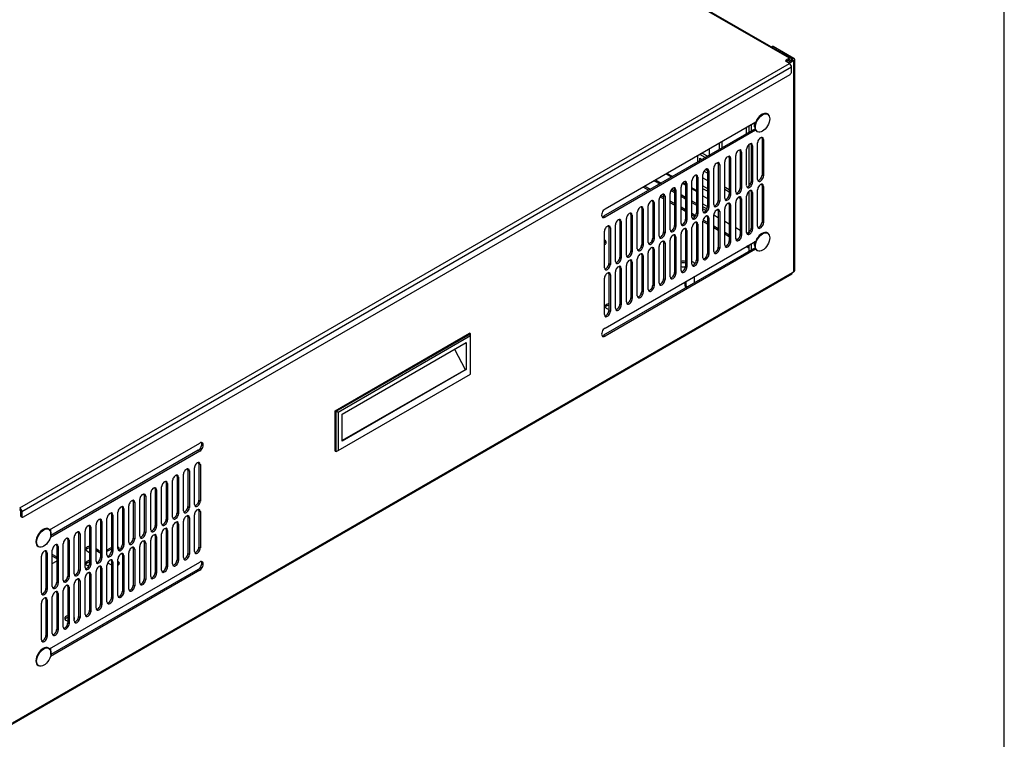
# Model space of a CAD drawing. Header units: inches. Extents: x 0 to 100, y 0 to 75.
# Tile 12 of 13: x 72 to 100, y 23 to 44. Entities that reach past the tile are written whole.
import ezdxf
from ezdxf import colors
from ezdxf.entities.mleader import LeaderData, LeaderLine
from ezdxf.math import Vec2, Vec3

# ---------------------------------------------------------------- set-up
doc = ezdxf.new("R2010")
doc.units = ezdxf.units.IN
doc.header["$MEASUREMENT"] = 0
for name, color, linetype in [('COM57176-33', 7, 'Continuous'), ('COM57177-3', 7, 'Continuous'), ('COM57179-3S', 7, 'Continuous'), ('Default', 7, 'Continuous'), ('HAN13044', 7, 'Continuous'), ('NTS16535', 7, 'Continuous'), ('SCS19496', 7, 'Continuous'), ('STD21878', 7, 'Continuous')]:
    doc.layers.add(name, color=color, linetype=linetype)

# ---------------------------------------------------------------- blocks, each defined once
blk = doc.blocks.new('SE6')
at = {"layer": 'COM57176-33', "color": 7, "linetype": 'Continuous'}
for p, q in [((93.4, 42.984), (93.36, 42.96)), ((93.36, 42.96), (93.944, 42.623)), ((93.36, 42.956), (93.36, 42.96)), ((93.4, 42.984), (93.984, 42.646)), ((93.944, 42.623), (93.944, 42.599)), ((93.944, 42.599), (93.808, 42.521)), ((93.984, 42.576), (93.848, 42.498)), ((93.984, 36.604), (93.984, 42.576)), ((94.009, 36.639), (94.009, 42.611)), ((88.642, 38.377), (92.906, 40.839)), ((92.886, 40.644), (88.602, 38.171)), ((92.902, 40.607), (88.642, 38.147)), ((92.773, 40.189), (92.813, 40.166)), ((92.773, 40.189), (92.773, 39.157)), ((92.813, 40.166), (92.813, 39.133)), ((92.957, 39.216), (92.957, 40.249)), ((93.082, 40.368), (93.123, 40.345)), ((93.082, 40.368), (93.082, 39.335)), ((93.123, 40.345), (93.123, 39.312)), ((92.338, 38.859), (92.338, 39.892)), ((92.464, 40.011), (92.504, 39.988)), ((92.464, 40.011), (92.464, 38.978)), ((92.504, 39.988), (92.504, 38.955)), ((92.647, 39.037), (92.647, 40.07)), ((91.845, 39.654), (91.885, 39.63)), ((91.845, 39.654), (91.845, 38.621)), ((91.885, 39.63), (91.885, 38.597)), ((92.028, 38.68), (92.028, 39.713)), ((92.154, 39.832), (92.195, 39.809)), ((92.154, 39.832), (92.154, 38.799)), ((92.195, 39.809), (92.195, 38.776)), ((90.52, 39.278), (90.361, 39.369)), ((90.545, 39.293), (90.387, 39.384)), ((91.226, 39.296), (91.267, 39.273)), ((91.226, 39.296), (91.226, 38.264)), ((91.41, 38.323), (91.41, 39.356)), ((91.536, 39.475), (91.576, 39.452)), ((91.536, 39.475), (91.536, 38.442)), ((91.576, 39.452), (91.576, 38.419)), ((91.719, 38.502), (91.719, 39.534)), ((93.082, 39.335), (93.123, 39.312)), ((89.916, 38.929), (89.758, 39.021)), ((90.028, 39.177), (90.187, 39.086)), ((90.069, 39.2), (90.227, 39.109)), ((90.917, 39.049), (90.828, 39.1)), ((90.917, 39.078), (90.845, 39.119)), ((90.917, 39.118), (90.957, 39.095)), ((90.917, 39.118), (90.917, 38.085)), ((90.957, 39.095), (90.957, 38.062)), ((91.1, 38.144), (91.1, 39.177)), ((91.267, 39.273), (91.267, 38.24)), ((92.773, 39.157), (92.813, 39.133)), ((93.082, 39.041), (93.123, 39.018)), ((93.082, 39.041), (93.082, 38.008)), ((93.123, 39.018), (93.123, 37.985)), ((89.875, 38.906), (89.717, 38.997)), ((90.298, 38.709), (90.219, 38.754)), ((90.298, 38.761), (90.338, 38.737)), ((90.298, 38.761), (90.298, 37.728)), ((90.338, 38.737), (90.338, 37.704)), ((90.482, 37.787), (90.482, 38.82)), ((90.506, 38.902), (90.608, 38.843)), ((90.529, 38.934), (90.608, 38.889)), ((90.608, 38.939), (90.648, 38.916)), ((90.608, 38.939), (90.608, 37.906)), ((90.648, 38.916), (90.648, 37.883)), ((90.791, 37.966), (90.791, 38.999)), ((90.791, 38.783), (90.917, 38.711)), ((90.791, 38.737), (90.917, 38.664)), ((91.226, 38.899), (91.1, 38.972)), ((91.226, 38.87), (91.1, 38.943)), ((92.154, 38.799), (92.195, 38.776)), ((92.464, 38.978), (92.504, 38.955)), ((92.647, 37.711), (92.647, 38.743)), ((92.773, 38.863), (92.813, 38.839)), ((92.773, 38.863), (92.773, 37.83)), ((92.813, 38.839), (92.813, 37.806)), ((92.957, 37.889), (92.957, 38.922)), ((89.863, 37.43), (89.863, 38.463)), ((89.989, 38.582), (90.029, 38.559)), ((89.989, 38.582), (89.989, 37.549)), ((90.029, 38.559), (90.029, 37.526)), ((90.172, 37.608), (90.172, 38.641)), ((90.298, 38.661), (90.195, 38.721)), ((90.608, 38.53), (90.482, 38.603)), ((90.608, 38.483), (90.482, 38.555)), ((91.1, 38.605), (91.226, 38.532)), ((91.1, 38.558), (91.226, 38.486)), ((91.845, 38.621), (91.885, 38.597)), ((92.154, 38.505), (92.195, 38.482)), ((92.154, 38.505), (92.154, 37.473)), ((92.195, 38.482), (92.195, 37.449)), ((92.338, 37.532), (92.338, 38.565)), ((92.464, 38.684), (92.504, 38.661)), ((92.464, 38.684), (92.464, 37.651)), ((92.504, 38.661), (92.504, 37.628)), ((88.602, 38.171), (88.642, 38.147)), ((89.37, 38.225), (89.41, 38.201)), ((89.37, 38.225), (89.37, 37.192)), ((89.41, 38.201), (89.41, 37.169)), ((89.554, 37.251), (89.554, 38.284)), ((89.679, 38.403), (89.72, 38.38)), ((89.679, 38.403), (89.679, 37.37)), ((89.72, 38.38), (89.72, 37.347)), ((90.917, 38.351), (90.791, 38.424)), ((90.917, 38.304), (90.791, 38.377)), ((91.204, 38.186), (91.1, 38.246)), ((91.181, 38.152), (91.1, 38.198)), ((91.226, 38.264), (91.267, 38.24)), ((91.536, 38.442), (91.576, 38.419)), ((91.719, 37.175), (91.719, 38.208)), ((91.845, 38.327), (91.885, 38.304)), ((91.845, 38.327), (91.845, 37.294)), ((91.885, 38.304), (91.885, 37.271)), ((92.028, 37.353), (92.028, 38.386)), ((88.935, 36.894), (88.935, 37.927)), ((89.061, 38.046), (89.101, 38.023)), ((89.061, 38.046), (89.061, 37.013)), ((89.101, 38.023), (89.101, 36.99)), ((89.244, 37.073), (89.244, 38.106)), ((90.608, 37.906), (90.648, 37.883)), ((90.917, 38.085), (90.957, 38.062)), ((91.226, 37.97), (91.267, 37.946)), ((91.226, 37.97), (91.226, 36.937)), ((91.267, 37.946), (91.267, 36.913)), ((91.41, 36.996), (91.41, 38.029)), ((91.536, 37.947), (91.41, 38.02)), ((91.536, 37.994), (91.415, 38.064)), ((91.536, 38.148), (91.576, 38.125)), ((91.536, 38.148), (91.536, 37.115)), ((91.576, 38.125), (91.576, 37.092)), ((91.845, 37.816), (91.719, 37.888)), ((93.082, 38.008), (93.123, 37.985)), ((88.626, 36.715), (88.626, 37.748)), ((88.751, 37.868), (88.792, 37.844)), ((88.751, 37.868), (88.751, 36.835)), ((88.792, 37.844), (88.792, 36.811)), ((90.298, 37.728), (90.338, 37.704)), ((90.608, 37.612), (90.648, 37.589)), ((90.608, 37.612), (90.608, 36.579)), ((90.791, 36.639), (90.791, 37.672)), ((90.917, 37.791), (90.957, 37.768)), ((90.917, 37.791), (90.917, 36.758)), ((90.957, 37.768), (90.957, 36.735)), ((91.1, 36.817), (91.1, 37.85)), ((91.845, 37.768), (91.719, 37.841)), ((92.154, 37.637), (92.028, 37.71)), ((92.154, 37.59), (92.028, 37.662)), ((92.464, 37.651), (92.504, 37.628)), ((92.773, 37.83), (92.813, 37.806)), ((88.631, 37.496), (88.626, 37.499)), ((88.631, 37.45), (88.626, 37.453)), ((88.626, 37.365), (88.631, 37.368)), ((88.631, 37.45), (88.631, 37.496)), ((88.642, 35.009), (92.906, 37.471)), ((89.679, 37.37), (89.72, 37.347)), ((89.989, 37.549), (90.029, 37.526)), ((90.298, 37.434), (90.338, 37.41)), ((90.298, 37.434), (90.298, 36.401)), ((90.338, 37.41), (90.338, 36.378)), ((90.482, 36.46), (90.482, 37.493)), ((90.648, 37.589), (90.648, 36.556)), ((92.154, 37.473), (92.195, 37.449)), ((92.38, 37.507), (92.338, 37.531)), ((92.705, 37.319), (92.674, 37.337)), ((92.886, 37.276), (88.602, 34.803)), ((92.902, 37.239), (88.642, 34.779)), ((89.37, 37.192), (89.41, 37.169)), ((89.679, 37.077), (89.72, 37.053)), ((89.679, 37.077), (89.679, 36.044)), ((89.72, 37.053), (89.72, 36.02)), ((89.863, 36.103), (89.863, 37.136)), ((89.989, 37.255), (90.029, 37.232)), ((89.989, 37.255), (89.989, 36.222)), ((90.029, 37.232), (90.029, 36.199)), ((90.172, 36.282), (90.172, 37.315)), ((91.536, 37.115), (91.576, 37.092)), ((91.845, 37.294), (91.885, 37.271)), ((92.705, 37.272), (92.633, 37.313)), ((88.751, 36.835), (88.792, 36.811)), ((89.061, 37.013), (89.101, 36.99)), ((89.244, 35.746), (89.244, 36.779)), ((89.37, 36.898), (89.41, 36.875)), ((89.37, 36.898), (89.37, 35.865)), ((89.41, 36.875), (89.41, 35.842)), ((89.554, 35.924), (89.554, 36.957)), ((91.226, 36.937), (91.267, 36.913)), ((71.855, 23.799), (93.925, 36.541)), ((71.873, 23.838), (93.943, 36.581)), ((88.751, 36.541), (88.792, 36.517)), ((88.751, 36.541), (88.751, 35.508)), ((88.792, 36.517), (88.792, 35.485)), ((88.935, 35.567), (88.935, 36.6)), ((89.061, 36.719), (89.101, 36.696)), ((89.061, 36.719), (89.061, 35.686)), ((89.101, 36.696), (89.101, 35.663)), ((90.608, 36.579), (90.648, 36.556)), ((90.917, 36.758), (90.957, 36.735)), ((93.943, 36.581), (93.984, 36.604)), ((88.626, 35.389), (88.626, 36.421)), ((89.989, 36.222), (90.029, 36.199)), ((90.298, 36.401), (90.338, 36.378)), ((89.679, 36.044), (89.72, 36.02)), ((89.061, 35.686), (89.101, 35.663)), ((89.37, 35.865), (89.41, 35.842)), ((88.751, 35.508), (88.792, 35.485)), ((88.602, 34.803), (88.642, 34.779)), ((72.924, 29.302), (77.174, 31.756)), ((77.174, 31.526), (72.947, 29.086)), ((77.133, 31.549), (72.959, 29.139)), ((77.133, 31.549), (77.174, 31.526)), ((76.841, 30.991), (76.881, 30.968)), ((76.841, 30.991), (76.841, 29.958)), ((76.881, 30.968), (76.881, 29.935)), ((77.024, 30.018), (77.024, 31.05)), ((77.15, 31.17), (77.191, 31.146)), ((77.15, 31.17), (77.15, 30.137)), ((77.191, 31.146), (77.191, 30.113)), ((76.406, 29.66), (76.406, 30.693)), ((76.531, 30.812), (76.572, 30.789)), ((76.531, 30.812), (76.531, 29.779)), ((76.572, 30.789), (76.572, 29.756)), ((76.715, 29.839), (76.715, 30.872)), ((75.913, 30.455), (75.953, 30.432)), ((75.913, 30.455), (75.913, 29.422)), ((75.953, 30.432), (75.953, 29.399)), ((76.096, 29.482), (76.096, 30.515)), ((76.222, 30.634), (76.262, 30.61)), ((76.222, 30.634), (76.222, 29.601)), ((76.262, 30.61), (76.262, 29.578)), ((75.294, 30.098), (75.334, 30.075)), ((75.294, 30.098), (75.294, 29.065)), ((75.478, 29.124), (75.478, 30.157)), ((75.603, 30.277), (75.644, 30.253)), ((75.603, 30.277), (75.603, 29.244)), ((75.644, 30.253), (75.644, 29.22)), ((75.787, 29.303), (75.787, 30.336)), ((77.15, 30.137), (77.191, 30.113)), ((74.985, 29.919), (75.025, 29.896)), ((74.985, 29.919), (74.985, 28.886)), ((75.025, 29.896), (75.025, 28.863)), ((75.168, 28.946), (75.168, 29.979)), ((75.334, 30.075), (75.334, 29.042)), ((76.841, 29.958), (76.881, 29.935)), ((77.15, 29.843), (77.191, 29.82)), ((77.15, 29.843), (77.15, 28.81)), ((77.191, 29.82), (77.191, 28.787)), ((74.366, 29.562), (74.406, 29.539)), ((74.366, 29.562), (74.366, 28.529)), ((74.406, 29.539), (74.406, 28.506)), ((74.549, 28.589), (74.549, 29.622)), ((74.675, 29.741), (74.716, 29.717)), ((74.675, 29.741), (74.675, 28.708)), ((74.716, 29.717), (74.716, 28.685)), ((74.859, 28.767), (74.859, 29.8)), ((76.222, 29.601), (76.262, 29.578)), ((76.531, 29.779), (76.572, 29.756)), ((76.715, 28.512), (76.715, 29.545)), ((76.841, 29.664), (76.881, 29.641)), ((76.841, 29.664), (76.841, 28.631)), ((76.881, 29.641), (76.881, 28.608)), ((77.024, 28.691), (77.024, 29.724)), ((73.931, 28.231), (73.931, 29.264)), ((74.057, 29.383), (74.097, 29.36)), ((74.057, 29.383), (74.057, 28.351)), ((74.097, 29.36), (74.097, 28.327)), ((74.24, 28.41), (74.24, 29.443)), ((75.913, 29.422), (75.953, 29.399)), ((76.222, 29.307), (76.262, 29.284)), ((76.222, 29.307), (76.222, 28.274)), ((76.262, 29.284), (76.262, 28.251)), ((76.406, 28.333), (76.406, 29.366)), ((76.531, 29.486), (76.572, 29.462)), ((76.531, 29.486), (76.531, 28.453)), ((76.572, 29.462), (76.572, 28.429)), ((73.438, 29.026), (73.478, 29.003)), ((73.438, 29.026), (73.438, 27.993)), ((73.478, 29.003), (73.478, 27.97)), ((73.621, 28.053), (73.621, 29.086)), ((73.747, 29.205), (73.788, 29.182)), ((73.747, 29.205), (73.747, 28.172)), ((73.788, 29.182), (73.788, 28.149)), ((75.294, 29.065), (75.334, 29.042)), ((75.603, 29.244), (75.644, 29.22)), ((75.787, 27.976), (75.787, 29.009)), ((75.913, 29.128), (75.953, 29.105)), ((75.913, 29.128), (75.913, 28.095)), ((75.953, 29.105), (75.953, 28.072)), ((76.096, 28.155), (76.096, 29.188)), ((73.003, 27.696), (73.003, 28.728)), ((73.129, 28.848), (73.169, 28.824)), ((73.129, 28.848), (73.129, 27.815)), ((73.169, 28.824), (73.169, 27.792)), ((73.312, 27.874), (73.312, 28.907)), ((73.981, 28.706), (74.057, 28.662)), ((74.312, 28.719), (74.24, 28.76)), ((74.312, 28.672), (74.24, 28.714)), ((74.312, 28.719), (74.312, 28.672)), ((74.675, 28.801), (74.549, 28.728)), ((74.675, 28.754), (74.549, 28.682)), ((74.675, 28.708), (74.716, 28.685)), ((74.985, 28.886), (75.025, 28.863)), ((75.294, 28.771), (75.334, 28.748)), ((75.294, 28.771), (75.294, 27.738)), ((75.334, 28.748), (75.334, 27.715)), ((75.478, 27.798), (75.478, 28.831)), ((75.603, 28.95), (75.644, 28.926)), ((75.603, 28.95), (75.603, 27.917)), ((75.644, 28.926), (75.644, 27.894)), ((77.15, 28.81), (77.191, 28.787)), ((72.693, 27.517), (72.693, 28.55)), ((72.819, 28.669), (72.859, 28.646)), ((72.819, 28.669), (72.819, 27.636)), ((72.859, 28.646), (72.859, 27.613)), ((73.117, 28.539), (73.003, 28.605)), ((73.117, 28.493), (73.003, 28.559)), ((73.117, 28.493), (73.117, 28.539)), ((74.057, 28.444), (73.981, 28.4)), ((74.366, 28.529), (74.406, 28.506)), ((74.859, 27.44), (74.859, 28.473)), ((74.985, 28.593), (75.025, 28.569)), ((74.985, 28.593), (74.985, 27.56)), ((75.025, 28.569), (75.025, 27.536)), ((75.168, 27.619), (75.168, 28.652)), ((76.531, 28.453), (76.572, 28.429)), ((76.841, 28.631), (76.881, 28.608)), ((72.924, 25.934), (77.174, 28.387)), ((77.174, 28.158), (72.947, 25.718)), ((77.133, 28.181), (72.959, 25.771)), ((73.003, 28.345), (73.117, 28.411)), ((73.747, 28.172), (73.788, 28.149)), ((73.981, 28.4), (73.981, 28.353)), ((74.057, 28.397), (73.981, 28.353)), ((74.057, 28.351), (74.097, 28.327)), ((74.366, 28.235), (74.406, 28.212)), ((74.366, 28.235), (74.366, 27.202)), ((74.406, 28.212), (74.406, 27.179)), ((74.549, 27.262), (74.549, 28.295)), ((74.568, 28.367), (74.675, 28.305)), ((74.675, 28.414), (74.716, 28.391)), ((74.675, 28.414), (74.675, 27.381)), ((74.716, 28.391), (74.716, 27.358)), ((74.865, 28.4), (74.859, 28.403)), ((74.865, 28.353), (74.859, 28.357)), ((74.865, 28.4), (74.865, 28.353)), ((76.222, 28.274), (76.262, 28.251)), ((77.133, 28.181), (77.174, 28.158)), ((73.438, 27.993), (73.478, 27.97)), ((73.747, 27.878), (73.788, 27.855)), ((73.747, 27.878), (73.747, 26.845)), ((73.931, 26.905), (73.931, 27.937)), ((74.057, 28.057), (74.097, 28.033)), ((74.057, 28.057), (74.057, 27.024)), ((74.097, 28.033), (74.097, 27.001)), ((74.24, 27.083), (74.24, 28.116)), ((75.603, 27.917), (75.644, 27.894)), ((75.913, 28.095), (75.953, 28.072)), ((72.819, 27.636), (72.859, 27.613)), ((73.129, 27.815), (73.169, 27.792)), ((73.312, 26.547), (73.312, 27.58)), ((73.438, 27.699), (73.478, 27.676)), ((73.438, 27.699), (73.438, 26.667)), ((73.478, 27.676), (73.478, 26.643)), ((73.621, 26.726), (73.621, 27.759)), ((73.788, 27.855), (73.788, 26.822)), ((75.294, 27.738), (75.334, 27.715)), ((72.819, 27.342), (72.859, 27.319)), ((72.819, 27.342), (72.819, 26.309)), ((72.859, 27.319), (72.859, 26.286)), ((73.003, 26.369), (73.003, 27.402)), ((73.129, 27.521), (73.169, 27.498)), ((73.129, 27.521), (73.129, 26.488)), ((73.169, 27.498), (73.169, 26.465)), ((74.675, 27.381), (74.716, 27.358)), ((74.985, 27.56), (75.025, 27.536)), ((72.693, 26.19), (72.693, 27.223)), ((74.057, 27.024), (74.097, 27.001)), ((74.366, 27.202), (74.406, 27.179)), ((73.747, 26.845), (73.788, 26.822)), ((73.129, 26.488), (73.169, 26.465)), ((73.438, 26.667), (73.478, 26.643)), ((72.819, 26.309), (72.859, 26.286))]:
    blk.add_line(p, q, dxfattribs=at)
for centre, major_axis, start_param, end_param in [((93.923, 42.611), (-0.029, 0), 2.356194, 3.926991), ((93.923, 42.611), (-0.086, 0), 2.356194, 3.926991), ((93.04, 40.297), (-0.059, -0.102), 2.356194, 5.497787), ((92.999, 40.32), (-0.059, -0.102), 2.356194, 2.79146), ((92.73, 40.118), (-0.059, -0.102), 2.356194, 5.497787), ((92.69, 40.141), (-0.059, -0.102), 2.356194, 2.79146), ((92.112, 39.761), (-0.059, -0.102), 2.356194, 5.497787), ((92.071, 39.784), (-0.059, -0.102), 2.356194, 2.79146), ((92.421, 39.94), (-0.059, -0.102), 2.356194, 5.497787), ((92.381, 39.963), (-0.059, -0.102), 2.356194, 2.79146), ((91.802, 39.582), (-0.059, -0.102), 2.356194, 5.497787), ((91.762, 39.606), (-0.059, -0.102), 2.356194, 2.79146), ((91.183, 39.225), (-0.059, -0.102), 2.356194, 5.497787), ((91.143, 39.248), (-0.059, -0.102), 2.356194, 2.79146), ((91.493, 39.404), (-0.059, -0.102), 2.356194, 5.497787), ((91.453, 39.427), (-0.059, -0.102), 2.356194, 2.79146), ((93.04, 39.264), (0.059, 0.102), 2.356194, 5.497787), ((92.999, 39.287), (0.059, 0.102), 3.491725, 5.497787), ((90.874, 39.047), (-0.059, -0.102), 2.356194, 5.497787), ((90.834, 39.07), (-0.059, -0.102), 2.356194, 2.79146), ((92.73, 39.085), (0.059, 0.102), 2.356194, 5.497787), ((92.69, 39.109), (0.059, 0.102), 3.491725, 5.497787), ((93.04, 38.97), (-0.059, -0.102), 2.356194, 5.497787), ((92.999, 38.993), (-0.059, -0.102), 2.356194, 2.79146), ((90.255, 38.689), (-0.059, -0.102), 2.356194, 5.497787), ((90.215, 38.713), (-0.059, -0.102), 2.356194, 2.79146), ((90.565, 38.868), (-0.059, -0.102), 2.356194, 5.497787), ((90.524, 38.891), (-0.059, -0.102), 2.356194, 2.79146), ((92.112, 38.728), (0.059, 0.102), 2.356194, 5.497787), ((92.071, 38.751), (0.059, 0.102), 3.491725, 5.497787), ((92.421, 38.907), (0.059, 0.102), 2.356194, 5.497787), ((92.421, 38.613), (-0.059, -0.102), 2.356194, 5.497787), ((92.381, 38.93), (0.059, 0.102), 3.491725, 5.497787), ((92.73, 38.791), (-0.059, -0.102), 2.356194, 5.497787), ((92.69, 38.815), (-0.059, -0.102), 2.356194, 2.79146), ((89.637, 38.332), (-0.059, -0.102), 2.356194, 5.497787), ((89.946, 38.511), (-0.059, -0.102), 2.356194, 5.497787), ((89.906, 38.534), (-0.059, -0.102), 2.356194, 2.79146), ((91.802, 38.549), (0.059, 0.102), 2.356194, 5.497787), ((91.762, 38.573), (0.059, 0.102), 3.491725, 5.497787), ((92.112, 38.434), (-0.059, -0.102), 2.356194, 5.497787), ((92.071, 38.457), (-0.059, -0.102), 2.356194, 2.79146), ((92.381, 38.636), (-0.059, -0.102), 2.356194, 2.79146), ((88.642, 38.262), (0.07, 0.122), 0.785398, 3.926991), ((88.602, 38.285), (0.07, 0.122), 3.432549, 3.926991), ((89.327, 38.153), (-0.059, -0.102), 2.356194, 5.497787), ((89.287, 38.177), (-0.059, -0.102), 2.356194, 2.79146), ((89.596, 38.355), (-0.059, -0.102), 2.356194, 2.79146), ((91.183, 38.192), (0.059, 0.102), 2.356194, 5.497787), ((91.143, 38.216), (0.059, 0.102), 3.491725, 5.497787), ((91.493, 38.371), (0.059, 0.102), 2.356194, 5.497787), ((91.493, 38.077), (-0.059, -0.102), 2.356194, 5.497787), ((91.453, 38.394), (0.059, 0.102), 3.491725, 5.497787), ((91.453, 38.1), (-0.059, -0.102), 2.356194, 2.79146), ((91.802, 38.256), (-0.059, -0.102), 2.356194, 5.497787), ((91.762, 38.279), (-0.059, -0.102), 2.356194, 2.79146), ((88.709, 37.796), (-0.059, -0.102), 2.356194, 5.497787), ((88.668, 37.82), (-0.059, -0.102), 2.356194, 2.79146), ((89.018, 37.975), (-0.059, -0.102), 2.356194, 5.497787), ((88.978, 37.998), (-0.059, -0.102), 2.356194, 2.79146), ((90.524, 37.858), (0.059, 0.102), 3.491725, 5.497787), ((90.874, 38.014), (0.059, 0.102), 2.356194, 5.497787), ((90.834, 38.037), (0.059, 0.102), 3.491725, 5.497787), ((91.183, 37.898), (-0.059, -0.102), 2.356194, 5.497787), ((91.143, 37.922), (-0.059, -0.102), 2.356194, 2.79146), ((93.04, 37.937), (0.059, 0.102), 2.356194, 5.497787), ((92.999, 37.96), (0.059, 0.102), 3.491725, 5.497787), ((90.255, 37.656), (0.059, 0.102), 2.356194, 5.497787), ((90.215, 37.68), (0.059, 0.102), 3.491725, 5.497787), ((90.565, 37.835), (0.059, 0.102), 2.356194, 5.497787), ((90.565, 37.541), (-0.059, -0.102), 2.356194, 5.497787), ((90.524, 37.564), (-0.059, -0.102), 2.356194, 2.79146), ((90.874, 37.72), (-0.059, -0.102), 2.356194, 5.497787), ((90.834, 37.743), (-0.059, -0.102), 2.356194, 2.79146), ((92.421, 37.58), (0.059, 0.102), 2.356194, 5.497787), ((92.381, 37.603), (0.059, 0.102), 3.491725, 5.497787), ((92.73, 37.759), (0.059, 0.102), 2.356194, 5.497787), ((92.69, 37.782), (0.059, 0.102), 3.491725, 5.497787), ((88.52, 37.432), (-0.157, 0), 2.356194, 3.926991), ((88.52, 37.386), (-0.157, 0), 3.40122, 3.926991), ((89.637, 37.299), (0.059, 0.102), 2.356194, 5.497787), ((89.596, 37.322), (0.059, 0.102), 3.491725, 5.497787), ((89.946, 37.478), (0.059, 0.102), 2.356194, 5.497787), ((89.906, 37.501), (0.059, 0.102), 3.491725, 5.497787), ((90.255, 37.363), (-0.059, -0.102), 2.356194, 5.497787), ((90.215, 37.386), (-0.059, -0.102), 2.356194, 2.79146), ((92.112, 37.401), (0.059, 0.102), 2.356194, 5.497787), ((92.071, 37.425), (0.059, 0.102), 3.491725, 5.497787), ((89.327, 37.121), (0.059, 0.102), 2.356194, 5.497787), ((89.287, 37.144), (0.059, 0.102), 3.491725, 5.497787), ((89.637, 37.005), (-0.059, -0.102), 2.356194, 5.497787), ((89.596, 37.029), (-0.059, -0.102), 2.356194, 2.79146), ((89.946, 37.184), (-0.059, -0.102), 2.356194, 5.497787), ((89.906, 37.207), (-0.059, -0.102), 2.356194, 2.79146), ((91.493, 37.044), (0.059, 0.102), 2.356194, 5.497787), ((91.453, 37.067), (0.059, 0.102), 3.491725, 5.497787), ((91.802, 37.223), (0.059, 0.102), 2.356194, 5.497787), ((91.762, 37.246), (0.059, 0.102), 3.491725, 5.497787), ((88.709, 36.763), (0.059, 0.102), 2.356194, 5.497787), ((88.668, 36.787), (0.059, 0.102), 3.491725, 5.497787), ((89.018, 36.942), (0.059, 0.102), 2.356194, 5.497787), ((88.978, 36.965), (0.059, 0.102), 3.491725, 5.497787), ((89.327, 36.827), (-0.059, -0.102), 2.356194, 5.497787), ((89.287, 36.85), (-0.059, -0.102), 2.356194, 2.79146), ((90.863, 36.82), (-0.14, 0), 4.318535, 5.250001), ((90.863, 36.773), (-0.14, 0), 4.318535, 5.250001), ((91.183, 36.865), (0.059, 0.102), 2.356194, 5.497787), ((91.143, 36.889), (0.059, 0.102), 3.491725, 5.497787), ((88.709, 36.469), (-0.059, -0.102), 2.356194, 5.497787), ((88.668, 36.493), (-0.059, -0.102), 2.356194, 2.79146), ((89.018, 36.648), (-0.059, -0.102), 2.356194, 5.497787), ((88.978, 36.671), (-0.059, -0.102), 2.356194, 2.79146), ((90.565, 36.508), (0.059, 0.102), 2.356194, 5.497787), ((90.524, 36.532), (0.059, 0.102), 3.491725, 5.497787), ((90.863, 36.82), (-0.14, 0), 1.033184, 1.958839), ((90.874, 36.687), (0.059, 0.102), 2.356194, 5.497787), ((90.834, 36.71), (0.059, 0.102), 3.491725, 5.497787), ((93.882, 36.616), (-0.043, 0.0745), 3.141593, 3.926991), ((93.923, 36.639), (-0.086, 0), 2.356194, 3.141593), ((89.906, 36.174), (0.059, 0.102), 3.491725, 5.497787), ((90.255, 36.33), (0.059, 0.102), 2.356194, 5.497787), ((90.215, 36.353), (0.059, 0.102), 3.491725, 5.497787), ((89.637, 35.972), (0.059, 0.102), 2.356194, 5.497787), ((89.596, 35.996), (0.059, 0.102), 3.491725, 5.497787), ((89.946, 36.151), (0.059, 0.102), 2.356194, 5.497787), ((88.786, 35.621), (-0.14, 0), 4.960268, 6.283185), ((89.018, 35.615), (0.059, 0.102), 2.356194, 5.497787), ((88.978, 35.638), (0.059, 0.102), 3.491725, 5.497787), ((89.327, 35.794), (0.059, 0.102), 2.356194, 5.497787), ((89.287, 35.817), (0.059, 0.102), 3.491725, 5.497787), ((88.709, 35.437), (0.059, 0.102), 2.356194, 5.497787), ((88.668, 35.46), (0.059, 0.102), 3.491725, 5.497787), ((88.786, 35.621), (-0.14, 0), 0, 1.322917), ((88.786, 35.574), (-0.141, 0), 4.960268, 5.992229), ((88.642, 34.894), (0.07, 0.122), 0.785398, 3.926991), ((88.602, 34.917), (0.07, 0.122), 3.432549, 3.926991), ((77.133, 31.664), (-0.07, -0.122), 0.785398, 2.850636), ((77.174, 31.641), (-0.07, -0.122), 0.785398, 3.926991), ((77.107, 31.098), (-0.059, -0.102), 2.356194, 5.497787), ((77.067, 31.122), (-0.059, -0.102), 2.356194, 2.79146), ((76.798, 30.92), (-0.059, -0.102), 2.356194, 5.497787), ((76.758, 30.943), (-0.059, -0.102), 2.356194, 2.79146), ((76.179, 30.563), (-0.059, -0.102), 2.356194, 5.497787), ((76.139, 30.586), (-0.059, -0.102), 2.356194, 2.79146), ((76.489, 30.741), (-0.059, -0.102), 2.356194, 5.497787), ((76.448, 30.764), (-0.059, -0.102), 2.356194, 2.79146), ((75.87, 30.384), (-0.059, -0.102), 2.356194, 5.497787), ((75.83, 30.407), (-0.059, -0.102), 2.356194, 2.79146), ((75.251, 30.027), (-0.059, -0.102), 2.356194, 5.497787), ((75.211, 30.05), (-0.059, -0.102), 2.356194, 2.79146), ((75.561, 30.205), (-0.059, -0.102), 2.356194, 5.497787), ((75.52, 30.229), (-0.059, -0.102), 2.356194, 2.79146), ((77.107, 30.065), (0.059, 0.102), 2.356194, 5.497787), ((77.067, 30.089), (0.059, 0.102), 3.491725, 5.497787), ((74.942, 29.848), (-0.059, -0.102), 2.356194, 5.497787), ((74.902, 29.871), (-0.059, -0.102), 2.356194, 2.79146), ((76.798, 29.887), (0.059, 0.102), 2.356194, 5.497787), ((76.758, 29.91), (0.059, 0.102), 3.491725, 5.497787), ((77.107, 29.772), (-0.059, -0.102), 2.356194, 5.497787), ((77.067, 29.795), (-0.059, -0.102), 2.356194, 2.79146), ((74.323, 29.491), (-0.059, -0.102), 2.356194, 5.497787), ((74.283, 29.514), (-0.059, -0.102), 2.356194, 2.79146), ((74.633, 29.669), (-0.059, -0.102), 2.356194, 5.497787), ((74.592, 29.693), (-0.059, -0.102), 2.356194, 2.79146), ((76.179, 29.53), (0.059, 0.102), 2.356194, 5.497787), ((76.139, 29.553), (0.059, 0.102), 3.491725, 5.497787), ((76.489, 29.708), (0.059, 0.102), 2.356194, 5.497787), ((76.448, 29.732), (0.059, 0.102), 3.491725, 5.497787), ((76.798, 29.593), (-0.059, -0.102), 2.356194, 5.497787), ((76.758, 29.616), (-0.059, -0.102), 2.356194, 2.79146), ((73.704, 29.134), (-0.059, -0.102), 2.356194, 5.497787), ((74.014, 29.312), (-0.059, -0.102), 2.356194, 5.497787), ((73.974, 29.336), (-0.059, -0.102), 2.356194, 2.79146), ((75.87, 29.351), (0.059, 0.102), 2.356194, 5.497787), ((75.83, 29.374), (0.059, 0.102), 3.491725, 5.497787), ((76.179, 29.236), (-0.059, -0.102), 2.356194, 5.497787), ((76.139, 29.259), (-0.059, -0.102), 2.356194, 2.79146), ((76.489, 29.414), (-0.059, -0.102), 2.356194, 5.497787), ((76.448, 29.438), (-0.059, -0.102), 2.356194, 2.79146), ((73.395, 28.955), (-0.059, -0.102), 2.356194, 5.497787), ((73.355, 28.978), (-0.059, -0.102), 2.356194, 2.79146), ((73.664, 29.157), (-0.059, -0.102), 2.356194, 2.79146), ((75.251, 28.994), (0.059, 0.102), 2.356194, 5.497787), ((75.211, 29.017), (0.059, 0.102), 3.491725, 5.497787), ((75.561, 29.172), (0.059, 0.102), 2.356194, 5.497787), ((75.561, 28.878), (-0.059, -0.102), 2.356194, 5.497787), ((75.52, 29.196), (0.059, 0.102), 3.491725, 5.497787), ((75.52, 28.902), (-0.059, -0.102), 2.356194, 2.79146), ((75.87, 29.057), (-0.059, -0.102), 2.356194, 5.497787), ((75.83, 29.08), (-0.059, -0.102), 2.356194, 2.79146), ((72.776, 28.598), (-0.059, -0.102), 2.356194, 5.497787), ((72.736, 28.621), (-0.059, -0.102), 2.356194, 2.79146), ((73.086, 28.776), (-0.059, -0.102), 2.356194, 5.497787), ((73.045, 28.8), (-0.059, -0.102), 2.356194, 2.79146), ((74.069, 28.757), (0.125, 0), 1.671375, 3.926991), ((74.069, 28.71), (0.125, 0), 1.671375, 2.813286), ((74.423, 28.783), (0.157, 0), 3.926991, 4.342582), ((74.592, 28.66), (0.059, 0.102), 3.491725, 5.497787), ((74.942, 28.815), (0.059, 0.102), 2.356194, 5.497787), ((74.776, 28.757), (-0.125, 0), 2.912675, 3.990987), ((74.776, 28.71), (-0.125, 0), 3.528838, 3.990638), ((74.902, 28.838), (0.059, 0.102), 3.491725, 5.497787), ((75.251, 28.7), (-0.059, -0.102), 2.356194, 5.497787), ((75.211, 28.723), (-0.059, -0.102), 2.356194, 2.79146), ((77.107, 28.739), (0.059, 0.102), 2.356194, 5.497787), ((77.067, 28.762), (0.059, 0.102), 3.491725, 5.497787), ((73.006, 28.475), (-0.157, 0), 3.813643, 3.926991), ((73.006, 28.429), (-0.157, 0), 3.813643, 3.926991), ((73.006, 28.475), (-0.157, 0), -3.926991, -3.813643), ((74.323, 28.458), (0.059, 0.102), 2.356194, 5.497787), ((74.283, 28.481), (0.059, 0.102), 3.491725, 5.497787), ((74.423, 28.737), (0.157, 0), 3.926991, 4.342582), ((74.633, 28.637), (0.059, 0.102), 2.356194, 5.497787), ((74.633, 28.343), (-0.059, -0.102), 2.356194, 5.497787), ((74.592, 28.366), (-0.059, -0.102), 2.356194, 2.79146), ((74.942, 28.521), (-0.059, -0.102), 2.356194, 5.497787), ((74.902, 28.545), (-0.059, -0.102), 2.356194, 2.79146), ((76.489, 28.381), (0.059, 0.102), 2.356194, 5.497787), ((76.448, 28.405), (0.059, 0.102), 3.491725, 5.497787), ((76.798, 28.56), (0.059, 0.102), 2.356194, 5.497787), ((76.758, 28.583), (0.059, 0.102), 3.491725, 5.497787), ((77.174, 28.273), (-0.07, -0.122), 0.785398, 3.926991), ((73.704, 28.101), (0.059, 0.102), 2.356194, 5.497787), ((73.664, 28.124), (0.059, 0.102), 3.491725, 5.497787), ((74.014, 28.279), (0.059, 0.102), 2.356194, 5.497787), ((74.069, 28.349), (0.125, 0), 2.356194, 4.458222), ((73.974, 28.303), (0.059, 0.102), 3.491725, 5.497787), ((74.069, 28.302), (0.125, 0), 2.356194, 2.813286), ((74.323, 28.164), (-0.059, -0.102), 2.356194, 5.497787), ((74.283, 28.187), (-0.059, -0.102), 2.356194, 2.79146), ((74.776, 28.349), (-0.125, 0), 2.292198, 3.926991), ((74.776, 28.302), (-0.125, 0), 3.469899, 3.926991), ((76.179, 28.203), (0.059, 0.102), 2.356194, 5.497787), ((76.139, 28.226), (0.059, 0.102), 3.491725, 5.497787), ((77.133, 28.296), (-0.07, -0.122), 0.785398, 2.850636), ((73.395, 27.922), (0.059, 0.102), 2.356194, 5.497787), ((73.355, 27.945), (0.059, 0.102), 3.491725, 5.497787), ((73.704, 27.807), (-0.059, -0.102), 2.356194, 5.497787), ((73.664, 27.83), (-0.059, -0.102), 2.356194, 2.79146), ((74.014, 27.985), (-0.059, -0.102), 2.356194, 5.497787), ((73.974, 28.009), (-0.059, -0.102), 2.356194, 2.79146), ((75.561, 27.846), (0.059, 0.102), 2.356194, 5.497787), ((75.52, 27.869), (0.059, 0.102), 3.491725, 5.497787), ((75.87, 28.024), (0.059, 0.102), 2.356194, 5.497787), ((75.83, 28.048), (0.059, 0.102), 3.491725, 5.497787), ((72.776, 27.565), (0.059, 0.102), 2.356194, 5.497787), ((72.736, 27.588), (0.059, 0.102), 3.491725, 5.497787), ((73.086, 27.744), (0.059, 0.102), 2.356194, 5.497787), ((73.045, 27.767), (0.059, 0.102), 3.491725, 5.497787), ((73.395, 27.628), (-0.059, -0.102), 2.356194, 5.497787), ((73.355, 27.652), (-0.059, -0.102), 2.356194, 2.79146), ((75.251, 27.667), (0.059, 0.102), 2.356194, 5.497787), ((75.211, 27.69), (0.059, 0.102), 3.491725, 5.497787), ((72.776, 27.271), (-0.059, -0.102), 2.356194, 5.497787), ((72.736, 27.294), (-0.059, -0.102), 2.356194, 2.79146), ((73.086, 27.45), (-0.059, -0.102), 2.356194, 5.497787), ((73.045, 27.473), (-0.059, -0.102), 2.356194, 2.79146), ((74.633, 27.31), (0.059, 0.102), 2.356194, 5.497787), ((74.592, 27.333), (0.059, 0.102), 3.491725, 5.497787), ((74.942, 27.488), (0.059, 0.102), 2.356194, 5.497787), ((74.902, 27.512), (0.059, 0.102), 3.491725, 5.497787), ((73.974, 26.976), (0.059, 0.102), 3.491725, 5.497787), ((74.323, 27.131), (0.059, 0.102), 2.356194, 5.497787), ((74.283, 27.154), (0.059, 0.102), 3.491725, 5.497787), ((73.495, 26.792), (-0.14, 0), 5.128145, 6.283185), ((73.495, 26.792), (-0.14, 0), 0, 1.155041), ((73.495, 26.746), (-0.14, 0), 5.128145, 5.992229), ((73.495, 26.792), (-0.14, 0), 2.695471, 3.587714), ((73.704, 26.774), (0.059, 0.102), 2.356194, 5.497787), ((73.495, 26.746), (-0.14, 0), 3.432549, 3.587714), ((73.664, 26.797), (0.059, 0.102), 3.491725, 5.497787), ((74.014, 26.953), (0.059, 0.102), 2.356194, 5.497787), ((73.086, 26.417), (0.059, 0.102), 2.356194, 5.497787), ((73.045, 26.44), (0.059, 0.102), 3.491725, 5.497787), ((73.395, 26.595), (0.059, 0.102), 2.356194, 5.497787), ((73.355, 26.619), (0.059, 0.102), 3.491725, 5.497787), ((72.776, 26.238), (0.059, 0.102), 2.356194, 5.497787), ((72.736, 26.261), (0.059, 0.102), 3.491725, 5.497787)]:
    blk.add_ellipse(centre, major_axis=major_axis, ratio=0.57735, start_param=start_param, end_param=end_param, dxfattribs=at)
at = {"layer": 'COM57177-3', "color": 7, "linetype": 'Continuous'}
for p, q in [((93.856, 42.64), (77.022, 52.359)), ((93.899, 42.644), (77.065, 52.363)), ((93.856, 42.64), (93.762, 42.585)), ((72.08, 29.918), (93.858, 42.492)), ((93.919, 42.387), (72.141, 29.813)), ((93.762, 42.585), (93.762, 42.547)), ((93.858, 42.492), (93.762, 42.547)), ((93.856, 42.593), (93.77, 42.543)), ((93.856, 42.593), (93.877, 42.581)), ((93.877, 42.581), (93.877, 42.561)), ((93.917, 42.605), (93.917, 42.584)), ((93.919, 42.263), (93.919, 42.387)), ((72.185, 29.664), (93.875, 42.186)), ((72.1, 29.836), (72.1, 29.712)), ((72.141, 29.813), (72.141, 29.689)), ((72.1, 29.712), (72.141, 29.689)), ((72.113, 29.684), (72.153, 29.661))]:
    blk.add_line(p, q, dxfattribs=at)
for centre, major_axis, start_param, end_param in [((93.856, 42.569), (-0.043, -0.0745), 2.356194, 3.926991), ((93.795, 42.566), (0.0466, 0), 2.356194, 3.926991), ((93.856, 42.569), (-0.0145, -0.0251), 2.356194, 3.926991), ((93.858, 42.422), (0.043, -0.0745), 0.785398, 2.356194), ((93.875, 42.237), (-0.0312, -0.0541), 0.785398, 2.356194), ((72.08, 29.848), (-0.043, 0.0745), 3.926991, 5.497787), ((72.08, 29.848), (-0.0145, 0.0251), 3.926991, 5.497787), ((72.144, 29.738), (0.0312, 0.0541), 2.356194, 3.141593), ((72.185, 29.715), (0.0312, 0.0541), 2.356194, 3.926991)]:
    blk.add_ellipse(centre, major_axis=major_axis, ratio=0.57735, start_param=start_param, end_param=end_param, dxfattribs=at)
at = {"layer": 'COM57179-3S', "color": 7, "linetype": 'Continuous'}
for p, q in [((92.632, 40.68), (92.632, 40.498)), ((92.705, 40.722), (92.705, 40.54)), ((92.772, 40.761), (92.772, 40.578)), ((91.883, 40.065), (91.883, 40.248)), ((91.95, 40.286), (91.95, 40.104)), ((92.705, 40.195), (92.705, 39.023)), ((92.772, 40.203), (92.772, 39.142)), ((91.264, 39.708), (91.264, 39.89)), ((91.322, 39.921), (91.389, 39.96)), ((91.322, 39.921), (91.322, 39.924)), ((91.478, 39.831), (91.322, 39.921)), ((91.389, 39.963), (91.389, 39.96)), ((91.389, 39.96), (91.545, 39.87)), ((91.585, 40.076), (91.587, 40.074)), ((91.587, 40.074), (91.587, 39.894)), ((91.322, 39.741), (91.322, 39.819)), ((91.322, 39.819), (91.39, 39.78)), ((91.389, 39.78), (91.389, 39.78)), ((91.536, 39.39), (91.439, 39.446)), ((91.487, 39.496), (91.536, 39.467)), ((91.41, 39.258), (91.536, 39.186)), ((91.41, 39.03), (91.536, 38.957)), ((91.536, 38.88), (91.41, 38.952)), ((91.41, 38.748), (91.536, 38.675)), ((92.061, 38.983), (92.028, 38.964)), ((92.154, 38.851), (92.028, 38.924)), ((92.061, 38.983), (92.154, 38.929)), ((92.705, 38.868), (92.705, 37.696)), ((92.772, 38.876), (92.772, 37.815)), ((91.41, 38.519), (91.536, 38.447)), ((92.464, 38.673), (92.412, 38.703)), ((91.52, 38.378), (91.41, 38.442)), ((91.491, 38.332), (91.41, 38.379)), ((91.845, 38.127), (91.719, 38.2)), ((92.154, 37.949), (92.028, 38.021)), ((92.464, 37.77), (92.338, 37.843)), ((92.705, 37.354), (92.705, 37.172)), ((92.772, 37.393), (92.772, 37.21)), ((72.963, 29.142), (72.963, 29.325)), ((72.963, 25.774), (72.963, 25.957))]:
    blk.add_line(p, q, dxfattribs=at)
for centre, major_axis, start_param, end_param in [((92.971, 40.808), (0.078, 0.135), 1.792397, 2.975723), ((92.904, 40.847), (0.078, 0.135), 3.585998, 3.705999), ((92.061, 39.111), (-0.078, 0.136), 2.060503, 2.356194), ((92.971, 37.44), (0.078, 0.135), 1.792397, 2.975723), ((92.904, 37.479), (0.078, 0.135), 3.585998, 3.705999)]:
    blk.add_ellipse(centre, major_axis=major_axis, ratio=0.57735, start_param=start_param, end_param=end_param, dxfattribs=at)
at = {"layer": 'HAN13044', "color": 7, "linetype": 'Continuous'}
for p, q in [((81.008, 32.669), (84.808, 34.863)), ((81.034, 32.654), (84.834, 34.848)), ((84.834, 34.848), (84.808, 34.863)), ((84.834, 34.786), (84.834, 34.848)), ((84.834, 34.786), (81.088, 32.623)), ((81.207, 32.575), (84.715, 34.6)), ((84.715, 34.6), (84.715, 33.832)), ((84.834, 33.707), (84.834, 34.786)), ((84.383, 34.408), (84.688, 33.833)), ((84.701, 33.84), (81.207, 31.824)), ((84.715, 33.832), (81.207, 31.807)), ((84.701, 33.84), (84.715, 33.832)), ((81.088, 31.544), (84.834, 33.707)), ((81.008, 32.669), (81.034, 32.654)), ((81.008, 31.528), (81.008, 32.669)), ((81.034, 31.512), (81.034, 32.654)), ((81.088, 32.623), (81.034, 32.654)), ((81.088, 32.623), (81.088, 31.544)), ((81.207, 31.807), (81.207, 32.575)), ((81.008, 31.528), (81.034, 31.512)), ((81.034, 31.512), (81.088, 31.544))]:
    blk.add_line(p, q, dxfattribs=at)
at = {"layer": 'NTS16535', "color": 7, "linetype": 'Continuous'}
blk.add_line((92.705, 37.71), (92.683, 37.682), dxfattribs=at)
at = {"layer": 'SCS19496', "color": 7, "linetype": 'Continuous'}
for p, q in [((93.239, 41.065), (93.23, 41.07)), ((92.883, 40.754), (92.883, 40.825)), ((92.94, 40.568), (92.949, 40.563)), ((93.239, 37.697), (93.23, 37.702)), ((92.883, 37.386), (92.883, 37.457)), ((92.94, 37.2), (92.949, 37.195)), ((72.899, 29.322), (72.89, 29.327)), ((72.6, 28.825), (72.609, 28.82)), ((72.899, 25.954), (72.89, 25.959)), ((72.6, 25.457), (72.609, 25.452))]:
    blk.add_line(p, q, dxfattribs=at)
for centre, major_axis, start_param, end_param in [((93.085, 40.819), (-0.145, -0.251), 3.141593, 6.283185), ((93.094, 40.814), (-0.145, -0.251), 2.742853, 6.283185), ((93.078, 40.823), (-0.14, -0.242), 3.909289, 5.499395), ((92.735, 37.653), (-0.062, -0.108), 4.269658, 4.830849), ((93.085, 37.451), (-0.145, -0.251), 3.141593, 6.283185), ((93.094, 37.446), (-0.145, -0.251), 2.742845, 6.283185), ((93.078, 37.455), (-0.14, -0.242), 3.909289, 5.499395), ((72.745, 29.076), (-0.145, -0.251), 3.141593, 6.283185), ((72.754, 29.071), (-0.145, -0.251), 2.742849, 6.283185), ((72.738, 29.08), (-0.14, -0.242), 3.909289, 5.499395), ((72.745, 25.708), (-0.145, -0.251), 3.141593, 6.283185), ((72.754, 25.703), (-0.145, -0.251), 2.742848, 6.283185), ((72.738, 25.712), (-0.14, -0.242), 3.909289, 5.499395)]:
    blk.add_ellipse(centre, major_axis=major_axis, ratio=0.57735, start_param=start_param, end_param=end_param, dxfattribs=at)
for centre in [(93.099, 40.81), (93.099, 37.442), (72.76, 29.068), (72.76, 25.699)]:
    blk.add_ellipse(centre, major_axis=(-0.143, -0.247), ratio=0.57735, dxfattribs=at)
at = {"layer": 'STD21878', "color": 7, "linetype": 'Continuous'}
for p, q in [((91.176, 36.819), (91.176, 36.822)), ((90.894, 36.235), (90.894, 36.209)), ((90.926, 36.327), (90.926, 36.235)), ((91.176, 36.289), (91.176, 36.472))]:
    blk.add_line(p, q, dxfattribs=at)
for centre, major_axis, start_param, end_param in [((91.051, 36.822), (-0.125, 0), 3.106847, 4.303714), ((91.051, 36.235), (-0.156, 0), 5.639684, 6.283185), ((91.051, 36.235), (-0.156, 0), 0, 0.929901), ((91.051, 36.235), (-0.125, 0), 0, 0.966385), ((91.051, 36.209), (-0.156, 0), 0, 0.729369)]:
    blk.add_ellipse(centre, major_axis=major_axis, ratio=0.57735, start_param=start_param, end_param=end_param, dxfattribs=at)
blk = doc.blocks.new('_DOT')
at = {"color": 0}
blk.add_line((0, 0), (-1, 0), dxfattribs=at)
at = {"color": 0, "const_width": 0.333}
blk.add_lwpolyline([(-0.1665, 0, 1), (0.1665, 0, 1)], format="xyb", close=True, dxfattribs=at)
blk = doc.blocks.new('Block222')
at = {"layer": 'Default', "color": 7, "linetype": 'Continuous'}
ml = blk.add_multileader_mtext('Standard', dxfattribs=at)
ml.set_content('{\\pxsm0.9;\\fArial|b1||i0||c0|p34;\\W1.;SDC243U31BK\\P}', color=7)
ml.set_leader_properties()
ml.set_arrow_properties(name='DOT')
ml.build(insert=Vec2(0, 0))
ml.multileader.update_dxf_attribs({"leader_type": 0, "dogleg_length": 0, "arrow_head_size": 2.25})
ctx = ml.context
ctx.base_point, ctx.char_height, ctx.arrow_head_size, ctx.landing_gap_size = Vec3(151.269, -85.88), 2.25, 2.25, 0.787
ctx.text_align_type = 1
notes = []
notes.append((ctx, [(0, (0, 0, 0), (0, 0), (1, 0), 1, [])]))
ctx.mtext.insert, ctx.mtext.alignment = Vec3(162.383, -84.733), 2
for ctx, leaders in notes:
    for number, flags, end, landing, length, lines in leaders:
        leader = LeaderData()
        leader.index, (leader.has_last_leader_line, leader.has_dogleg_vector, leader.attachment_direction) = number, flags
        leader.last_leader_point, leader.dogleg_vector, leader.dogleg_length = Vec3(end), Vec3(landing), length
        for number, points, colour, breaks in lines:
            line = LeaderLine()
            line.index, line.vertices, line.color, line.breaks = number, Vec3.list(points), colors.encode_raw_color(colour), breaks
            leader.lines.append(line)
        ctx.leaders.append(leader)

msp = doc.modelspace()

# ---------------------------------------------------------------- linework, layer by layer
at = {"layer": 'Default', "color": 7, "linetype": 'Continuous'}
msp.add_line((99.937, 0), (99.937, 74.938), dxfattribs=at)

# ---------------------------------------------------------------- block references
at = {"layer": 'Default'}
msp.add_blockref('SE6', (0, 0), dxfattribs=at)
at = {"layer": 'Default', "color": 7, "xscale": 0.38, "yscale": 0.38, "zscale": 0.38}
msp.add_blockref('Block222', (33.641, 33.505), dxfattribs=at)

doc.saveas('drawing.dxf')
